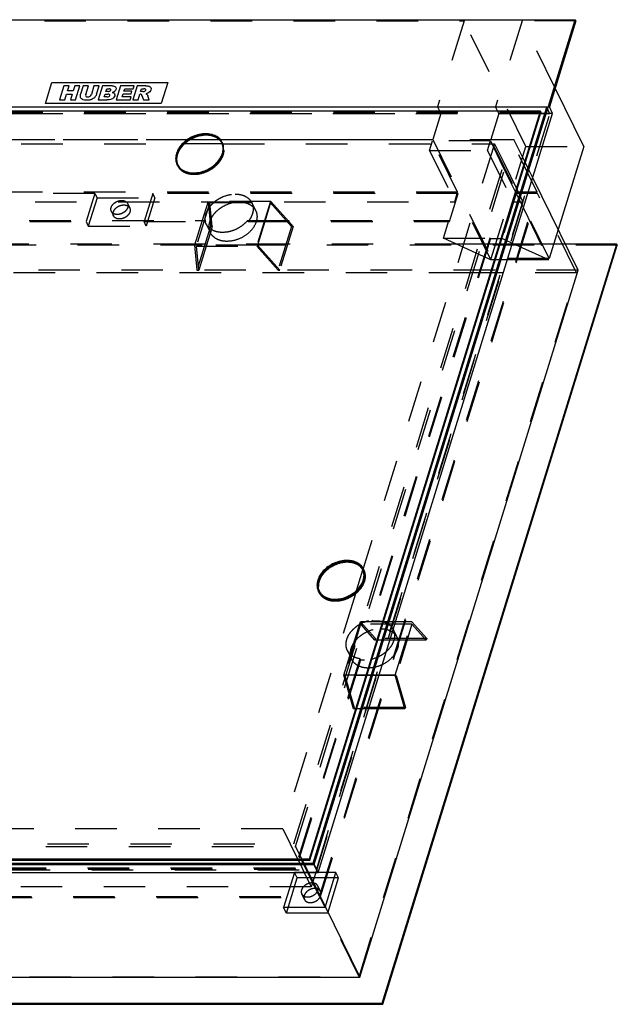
# Model space of a CAD drawing. Header units: millimetres. Extents: x 0 to 8400, y 0 to 5940.
# Tile 5 of 6: x 6844 to 7509, y 2865 to 3960. Entities that reach past the tile are written whole.
import ezdxf

# ---------------------------------------------------------------- set-up
doc = ezdxf.new("R2010")
doc.units = ezdxf.units.MM
doc.header["$LTSCALE"] = 462
doc.linetypes.add('HIDDEN', pattern=[0.2, 0.1, -0.1])
doc.layers.get('0').update_dxf_attribs({"linetype": 'CONTINUOUS'})
for name, color, linetype in [('_ACHSEN', 7, 'CONTINUOUS'), ('_KURVEN', 7, 'CONTINUOUS'), ('DEFAULT_2', 8, 'HIDDEN')]:
    doc.layers.add(name, color=color, linetype=linetype)

msp = doc.modelspace()

# ---------------------------------------------------------------- linework, layer by layer
at = {"color": 7, "linetype": 'Continuous'}
for p, q in [((6468.95, 3960.08), (7461.85, 3960.08)), ((7171.37, 3020.09), (7461.85, 3960.08)), ((7462.46, 3958.84), (7432.93, 3863.28)), ((7462.46, 3958.84), (7461.85, 3960.08)), ((7471.23, 3818.98), (7439.33, 3883.98)), ((7429.99, 3862.95), (6440.77, 3862.95)), ((7423.01, 3858.25), (6444.85, 3858.25)), ((7165.94, 3026.36), (7423.01, 3858.25)), ((7166.55, 3025.12), (7423.62, 3857.01)), ((7170.01, 3021.66), (7429.99, 3862.95)), ((7259.18, 3281.73), (7436.59, 3855.82)), ((7423.01, 3858.25), (7423.62, 3857.01)), ((7436.59, 3855.82), (7432.93, 3863.28)), ((7427.69, 3855.49), (7423.15, 3855.49)), ((7066.44, 3826.51), (7066.34, 3826.51)), ((7069.03, 3822.15), (7068.44, 3823.37)), ((7069.05, 3822.12), (7069.03, 3822.15)), ((7069.05, 3822.15), (7069.03, 3822.15)), ((7069.49, 3822.15), (7069.05, 3822.15)), ((7471.23, 3818.98), (7442.7, 3726.68)), ((7019.67, 3797.89), (7019.06, 3799.14)), ((7464.93, 3681.38), (7414.46, 3784.22)), ((7247.02, 2865.93), (7507.97, 3710.36)), ((7247.63, 2864.69), (7508.58, 3709.12)), ((7507.97, 3710.36), (7450.71, 3710.36)), ((7507.97, 3710.36), (7508.58, 3709.12)), ((7221.9, 2894.92), (7464.93, 3681.38)), ((7225.86, 3347.21), (7225.25, 3348.45)), ((7225.39, 3348.16), (7225.76, 3349.36)), ((7225.81, 3347.13), (7225.79, 3347.18)), ((7177.38, 3323.42), (7176.77, 3324.66)), ((7175.64, 3011.39), (7259.18, 3281.73)), ((6187.77, 3026.36), (7165.94, 3026.36)), ((6188.38, 3025.12), (7166.55, 3025.12)), ((7165.94, 3026.36), (7166.55, 3025.12)), ((6178.47, 3020.09), (7171.37, 3020.09)), ((6180.79, 3021.66), (7170.01, 3021.66)), ((7171.37, 3020.09), (7175.64, 3011.39)), ((6182.74, 3011.39), (7175.64, 3011.39)), ((7164.74, 3011.39), (7221.9, 2894.92)), ((6297.15, 2894.92), (7221.9, 2894.92)), ((6254.12, 2865.93), (7247.02, 2865.93)), ((6254.73, 2864.69), (7247.63, 2864.69)), ((7247.02, 2865.93), (7247.63, 2864.69))]:
    msp.add_line(p, q, dxfattribs=at)
msp.add_arc((7212.59, 3342.24), 14.1, 20.51383, 26.1336, dxfattribs=at)
for points, knots in [([(7050.41, 3832.79), (7045.62, 3832.79), (7038.29, 3831.06), (7029.85, 3826.3), (7024.39, 3821.6), (7020.29, 3816.16), (7017.84, 3810.31), (7017.27, 3804.44), (7018.27, 3800.76), (7019.06, 3799.14)], [0, 0, 0, 0, 0.2699398, 0.4094269, 0.5451067, 0.6729258, 0.7905546, 0.8983622, 1, 1, 1, 1]), ([(7037.09, 3789.71), (7041.88, 3789.71), (7049.21, 3791.44), (7057.65, 3796.21), (7063.11, 3800.9), (7067.21, 3806.34), (7069.66, 3812.19), (7070.22, 3818.07), (7069.23, 3821.75), (7068.44, 3823.37)], [0, 0, 0, 0, 0.2699398, 0.4094269, 0.5451067, 0.6729258, 0.7905546, 0.8983622, 1, 1, 1, 1]), ([(7068.44, 3823.37), (7067.72, 3824.82), (7065.73, 3827.56), (7061.47, 3830.58), (7056.21, 3832.42), (7052.39, 3832.79), (7050.41, 3832.79)], [0, 0, 0, 0, 0.2268552, 0.4650458, 0.7220539, 1, 1, 1, 1]), ([(7070.4, 3817.7), (7070.34, 3818.08), (7070.07, 3819.61), (7069.56, 3821.09), (7069.05, 3822.12)], [0, 0, 0, 0, 0.2530277, 1, 1, 1, 1]), ([(7019.06, 3799.14), (7019.77, 3797.69), (7021.76, 3794.95), (7026.02, 3791.93), (7031.28, 3790.09), (7035.11, 3789.71), (7037.09, 3789.71)], [0, 0, 0, 0, 0.2268552, 0.4650458, 0.7220539, 1, 1, 1, 1]), ([(7019.67, 3797.89), (7019.84, 3797.55), (7020.56, 3796.21), (7021.5, 3794.99), (7022.3, 3794.17)], [0, 0, 0, 0, 0.2485395, 1, 1, 1, 1]), ([(7207.54, 3357.71), (7202.84, 3357.71), (7195.65, 3356), (7187.36, 3351.33), (7182, 3346.72), (7177.97, 3341.38), (7175.57, 3335.63), (7175.01, 3329.87), (7175.99, 3326.25), (7176.77, 3324.66)], [0, 0, 0, 0, 0.2699398, 0.4094269, 0.5451067, 0.6729258, 0.7905546, 0.8983622, 1, 1, 1, 1]), ([(7225.25, 3348.45), (7224.55, 3349.88), (7222.59, 3352.57), (7218.41, 3355.53), (7213.25, 3357.33), (7209.49, 3357.71), (7207.54, 3357.71)], [0, 0, 0, 0, 0.2268552, 0.4650458, 0.7220539, 1, 1, 1, 1]), ([(7194.47, 3315.41), (7199.01, 3315.41), (7205.95, 3316.99), (7214.04, 3321.39), (7219.35, 3325.73), (7223.46, 3330.81), (7226.08, 3336.31), (7227.02, 3341.9), (7226.41, 3345.51), (7225.81, 3347.13)], [0, 0, 0, 0, 0.2678513, 0.4064767, 0.5419001, 0.6702311, 0.7890012, 0.8980195, 1, 1, 1, 1]), ([(7226.93, 3337), (7227.3, 3338.74), (7227.56, 3342.27), (7226.6, 3345.69), (7225.86, 3347.21)], [0, 0, 0, 0, 0.5135911, 1, 1, 1, 1]), ([(7176.77, 3324.66), (7177.47, 3323.24), (7179.42, 3320.55), (7183.6, 3317.58), (7188.77, 3315.78), (7192.53, 3315.41), (7194.47, 3315.41)], [0, 0, 0, 0, 0.2268552, 0.4650458, 0.7220539, 1, 1, 1, 1]), ([(7177.38, 3323.42), (7178.12, 3321.9), (7180.24, 3319.05), (7183.19, 3317.1), (7184.8, 3316.33)], [0, 0, 0, 0, 0.4864182, 1, 1, 1, 1])]:
    msp.add_open_spline(points, degree=3, knots=knots, dxfattribs=at)
at = {"layer": '_ACHSEN', "color": 8, "linetype": 'HIDDEN'}
for p, q in [((7069.49, 3822.34), (7068.88, 3823.59)), ((6475.67, 3822.15), (7026.63, 3822.15)), ((7069.59, 3822.15), (7069.49, 3822.34)), ((7069.59, 3822.15), (7371.86, 3822.15)), ((7371.86, 3822.15), (7225.76, 3349.36)), ((7019.22, 3797.67), (7018.61, 3798.92)), ((6945.55, 3746.76), (6947.99, 3741.79)), ((6963.51, 3755.57), (6965.95, 3750.6)), ((7101.83, 3756.45), (7106.1, 3747.75)), ((6576.97, 3736.75), (7049.7, 3736.75)), ((7049.7, 3736.75), (7050.31, 3735.5)), ((7097.14, 3736.75), (7321.19, 3736.75)), ((7097.14, 3736.75), (7097.75, 3735.5)), ((7097.75, 3735.5), (7321.8, 3735.5)), ((7050.95, 3733.03), (7055.83, 3723.08)), ((7366.63, 3716.9), (7235.4, 3292.25)), ((7367.51, 3716.51), (7236.01, 3291)), ((7226.75, 3347.65), (7226.14, 3348.89)), ((7217.08, 3321.26), (7136.33, 3059.97)), ((7176.48, 3322.98), (7175.87, 3324.22)), ((7235.4, 3292.25), (7236.01, 3291)), ((7259.09, 3281.76), (7259.15, 3281.63)), ((7259.15, 3281.63), (7263.36, 3273.06)), ((7208.2, 3258.33), (7212.4, 3249.79)), ((7222.07, 3249.09), (7150.06, 3016.08)), ((7222.68, 3247.84), (7150.67, 3014.84)), ((7212.4, 3249.79), (7213.08, 3248.39)), ((7222.07, 3249.09), (7222.68, 3247.84)), ((7136.33, 3059.97), (6580.41, 3059.97)), ((7150.06, 3016.08), (6627.41, 3016.08)), ((7150.67, 3014.84), (6628.02, 3014.84)), ((7168.06, 2995.33), (6612.14, 2995.33)), ((7178.38, 2990.09), (7175.33, 2996.31)), ((7160.42, 2981.28), (7157.37, 2987.5))]:
    msp.add_line(p, q, dxfattribs=at)
at = {"layer": '_ACHSEN', "color": 7, "linetype": 'Continuous'}
for centre, radius, start, end in [((7056.36, 3815.9), 14.63, 28.90762, 31.55601), ((7032.36, 3804.12), 14.64, 200.71778, 203.22386), ((7213.55, 3341.16), 14.72, 31.55244, 33.90101), ((7213.05, 3342.47), 14.58, 26.13883, 28.48945), ((7213.62, 3341.2), 14.63, 28.60157, 31.55219), ((7189.62, 3329.42), 14.64, 200.7221, 203.10027)]:
    msp.add_arc(centre, radius, start, end, dxfattribs=at)
at = {"layer": '_ACHSEN', "color": 8, "linetype": 'HIDDEN'}
for centre, radius, start, end in [((7056.4, 3815.92), 14.59, 26.13924, 28.9065), ((7032.32, 3804.1), 14.59, 203.22485, 206.13787), ((7213.66, 3341.22), 14.58, 26.13892, 28.60016), ((7189.58, 3329.4), 14.59, 203.10114, 206.1377), ((7231.44, 3269.64), 30.85, 270.00611, 272.12525)]:
    msp.add_arc(centre, radius, start, end, dxfattribs=at)
at = {"layer": '_ACHSEN', "color": 7, "linetype": 'Continuous'}
for points, knots in [([(7050.53, 3833.19), (7045.65, 3833.19), (7038.19, 3831.42), (7029.59, 3826.57), (7024.03, 3821.79), (7019.86, 3816.25), (7017.37, 3810.29), (7016.79, 3804.31), (7017.8, 3800.56), (7018.61, 3798.92)], [0, 0, 0, 0, 0.2699398, 0.4094269, 0.5451067, 0.6729258, 0.7905546, 0.8983622, 1, 1, 1, 1]), ([(7036.97, 3789.32), (7041.84, 3789.32), (7049.31, 3791.08), (7057.9, 3795.94), (7063.46, 3800.71), (7067.64, 3806.25), (7070.13, 3812.21), (7070.7, 3818.19), (7069.69, 3821.94), (7068.88, 3823.59)], [0, 0, 0, 0, 0.2699398, 0.4094269, 0.5451067, 0.6729258, 0.7905546, 0.8983622, 1, 1, 1, 1]), ([(7068.88, 3823.59), (7068.16, 3825.07), (7066.13, 3827.86), (7061.79, 3830.93), (7056.44, 3832.8), (7052.54, 3833.19), (7050.53, 3833.19)], [0, 0, 0, 0, 0.2268552, 0.4650458, 0.7220539, 1, 1, 1, 1]), ([(7068.83, 3823.55), (7068.63, 3823.88), (7067.76, 3825.18), (7066.68, 3826.34), (7065.79, 3827.11)], [0, 0, 0, 0, 0.2473023, 1, 1, 1, 1]), ([(7017.72, 3803.47), (7017.74, 3803.07), (7017.89, 3801.54), (7018.27, 3800.02), (7018.67, 3798.94)], [0, 0, 0, 0, 0.2540209, 1, 1, 1, 1]), ([(7018.61, 3798.92), (7019.34, 3797.44), (7021.36, 3794.65), (7025.7, 3791.58), (7031.06, 3789.71), (7034.95, 3789.32), (7036.97, 3789.32)], [0, 0, 0, 0, 0.2268552, 0.4650458, 0.7220539, 1, 1, 1, 1]), ([(7207.78, 3358.49), (7202.91, 3358.49), (7195.45, 3356.73), (7186.85, 3351.87), (7181.29, 3347.1), (7177.12, 3341.55), (7174.63, 3335.6), (7174.05, 3329.62), (7175.06, 3325.87), (7175.87, 3324.22)], [0, 0, 0, 0, 0.2699398, 0.4094269, 0.5451067, 0.6729258, 0.7905546, 0.8983622, 1, 1, 1, 1]), ([(7225.87, 3349.42), (7225.1, 3350.83), (7223.04, 3353.47), (7218.75, 3356.36), (7213.53, 3358.13), (7209.74, 3358.49), (7207.78, 3358.49)], [0, 0, 0, 0, 0.2268385, 0.4654985, 0.7226334, 1, 1, 1, 1]), ([(7225.76, 3349.36), (7224.84, 3350.74), (7222.42, 3353.27), (7219.37, 3354.94), (7217.73, 3355.59)], [0, 0, 0, 0, 0.4844064, 1, 1, 1, 1]), ([(7194.23, 3314.62), (7199.1, 3314.62), (7206.56, 3316.39), (7215.16, 3321.24), (7220.72, 3326.02), (7224.9, 3331.56), (7227.39, 3337.52), (7227.96, 3343.49), (7226.95, 3347.24), (7226.14, 3348.89)], [0, 0, 0, 0, 0.2699398, 0.4094269, 0.5451067, 0.6729258, 0.7905546, 0.8983622, 1, 1, 1, 1]), ([(7175.7, 3334.89), (7175.19, 3333.11), (7174.65, 3329.49), (7175.32, 3325.87), (7175.93, 3324.24)], [0, 0, 0, 0, 0.5158388, 1, 1, 1, 1]), ([(7175.87, 3324.22), (7176.59, 3322.74), (7178.62, 3319.95), (7182.96, 3316.88), (7188.31, 3315.01), (7192.21, 3314.62), (7194.23, 3314.62)], [0, 0, 0, 0, 0.2268552, 0.4650458, 0.7220539, 1, 1, 1, 1])]:
    msp.add_open_spline(points, degree=3, knots=knots, dxfattribs=at)
at = {"layer": '_ACHSEN', "color": 8, "linetype": 'HIDDEN'}
for points, knots in [([(7051.14, 3831.94), (7046.72, 3831.94), (7037.75, 3830.02), (7029.97, 3825.21), (7026.63, 3822.15)], [0, 0, 0, 0, 0.4938825, 1, 1, 1, 1]), ([(7065.79, 3827.11), (7063.93, 3828.72), (7059.17, 3831.24), (7053.89, 3831.94), (7051.14, 3831.94)], [0, 0, 0, 0, 0.4725064, 1, 1, 1, 1]), ([(7026.63, 3822.15), (7025.19, 3820.83), (7022.6, 3818.02), (7019.67, 3813.31), (7017.93, 3808.41), (7017.63, 3805.06), (7017.72, 3803.47)], [0, 0, 0, 0, 0.2748934, 0.5340144, 0.7752786, 1, 1, 1, 1]), ([(7037.58, 3788.08), (7042.43, 3788.08), (7049.85, 3789.82), (7058.42, 3794.63), (7063.97, 3799.37), (7068.16, 3804.87), (7070.69, 3810.79), (7071.33, 3816.75), (7070.37, 3820.5), (7069.59, 3822.15)], [0, 0, 0, 0, 0.2696442, 0.4090118, 0.5446614, 0.6725617, 0.790359, 0.8983349, 1, 1, 1, 1]), ([(7019.22, 3797.67), (7019.95, 3796.2), (7021.97, 3793.41), (7026.31, 3790.33), (7031.67, 3788.46), (7035.56, 3788.08), (7037.58, 3788.08)], [0, 0, 0, 0, 0.2268552, 0.4650458, 0.7220539, 1, 1, 1, 1]), ([(6945.32, 3751.17), (6945.88, 3752.97), (6947.78, 3755.47), (6951.12, 3757.66), (6954.06, 3758.76), (6957.04, 3759.13), (6959.82, 3758.73), (6962.11, 3757.55), (6963.17, 3756.27), (6963.51, 3755.57)], [0, 0, 0, 0, 0.2513394, 0.3906678, 0.5304068, 0.6640671, 0.7868543, 0.897545, 1, 1, 1, 1]), ([(7050.31, 3735.5), (7049.99, 3737.2), (7049.91, 3740.87), (7051.45, 3746.33), (7054.5, 3751.61), (7058.84, 3756.43), (7064.23, 3760.5), (7072.26, 3764.59), (7079.04, 3766.05), (7083.47, 3766.05)], [0, 0, 0, 0, 0.1032438, 0.2144067, 0.3348911, 0.4638159, 0.5986118, 0.7356949, 1, 1, 1, 1]), ([(7055.83, 3723.08), (7055.02, 3724.73), (7054.01, 3728.48), (7054.58, 3734.46), (7057.07, 3740.41), (7061.25, 3745.96), (7066.81, 3750.73), (7075.41, 3755.58), (7082.87, 3757.35), (7087.74, 3757.35)], [0, 0, 0, 0, 0.1016378, 0.2094454, 0.3270742, 0.4548933, 0.5905731, 0.7300602, 1, 1, 1, 1]), ([(7083.47, 3766.05), (7085.49, 3766.05), (7089.39, 3765.67), (7094.74, 3763.8), (7099.08, 3760.72), (7101.1, 3757.93), (7101.83, 3756.45)], [0, 0, 0, 0, 0.2779461, 0.5349542, 0.7731448, 1, 1, 1, 1]), ([(7087.74, 3757.35), (7089.76, 3757.35), (7093.66, 3756.96), (7099.01, 3755.09), (7103.35, 3752.02), (7105.37, 3749.23), (7106.1, 3747.75)], [0, 0, 0, 0, 0.2779461, 0.5349542, 0.7731448, 1, 1, 1, 1]), ([(6945.55, 3746.76), (6945.23, 3747.41), (6944.86, 3748.91), (6945.09, 3750.43), (6945.32, 3751.17)], [0, 0, 0, 0, 0.4826063, 1, 1, 1, 1]), ([(6963.74, 3751.17), (6963.18, 3749.36), (6961.28, 3746.87), (6957.93, 3744.67), (6955, 3743.57), (6952.01, 3743.21), (6949.24, 3743.61), (6946.94, 3744.78), (6945.89, 3746.07), (6945.55, 3746.76)], [0, 0, 0, 0, 0.2513394, 0.3906678, 0.5304068, 0.6640671, 0.7868543, 0.897545, 1, 1, 1, 1]), ([(6947.76, 3746.2), (6948.32, 3748), (6950.22, 3750.5), (6953.56, 3752.69), (6956.5, 3753.79), (6959.48, 3754.16), (6962.26, 3753.76), (6964.56, 3752.58), (6965.61, 3751.29), (6965.95, 3750.6)], [0, 0, 0, 0, 0.2513394, 0.3906678, 0.5304068, 0.6640671, 0.7868543, 0.897545, 1, 1, 1, 1]), ([(6963.51, 3755.57), (6963.82, 3754.93), (6964.2, 3753.42), (6963.97, 3751.91), (6963.74, 3751.17)], [0, 0, 0, 0, 0.4826063, 1, 1, 1, 1]), ([(6965.95, 3750.6), (6966.26, 3749.95), (6966.64, 3748.45), (6966.41, 3746.94), (6966.18, 3746.2)], [0, 0, 0, 0, 0.4826063, 1, 1, 1, 1]), ([(7101.83, 3756.45), (7102.58, 3754.93), (7103.55, 3751.52), (7103.25, 3746.04), (7101.29, 3740.51), (7099.06, 3737.12), (7097.75, 3735.5)], [0, 0, 0, 0, 0.225985, 0.4638507, 0.7212413, 1, 1, 1, 1]), ([(7106.1, 3747.75), (7106.54, 3746.85), (7107.24, 3744.94), (7107.87, 3740.79), (7107.41, 3737.56), (7106.78, 3735.5)], [0, 0, 0, 0, 0.2396828, 0.4840649, 1, 1, 1, 1]), ([(6947.99, 3741.79), (6947.67, 3742.44), (6947.3, 3743.94), (6947.53, 3745.46), (6947.76, 3746.2)], [0, 0, 0, 0, 0.4826063, 1, 1, 1, 1]), ([(6966.18, 3746.2), (6965.62, 3744.39), (6963.72, 3741.89), (6960.37, 3739.7), (6957.44, 3738.6), (6954.45, 3738.23), (6951.68, 3738.64), (6949.38, 3739.81), (6948.33, 3741.1), (6947.99, 3741.79)], [0, 0, 0, 0, 0.2513394, 0.3906678, 0.5304068, 0.6640671, 0.7868543, 0.897545, 1, 1, 1, 1]), ([(7050.95, 3733.03), (7050.52, 3733.91), (7050.06, 3735.14), (7049.77, 3736.42), (7049.7, 3736.75)], [0, 0, 0, 0, 0.7478793, 1, 1, 1, 1]), ([(7097.14, 3736.75), (7095.5, 3734.73), (7091.63, 3731.02), (7084.76, 3726.81), (7077.19, 3724.1), (7071.89, 3723.43), (7069.3, 3723.43)], [0, 0, 0, 0, 0.2456886, 0.500923, 0.7556687, 1, 1, 1, 1]), ([(7106.78, 3735.5), (7105.85, 3732.45), (7102.45, 3726.45), (7094.63, 3719.45), (7084.89, 3714.72), (7077.7, 3713.48), (7074.19, 3713.48)], [0, 0, 0, 0, 0.2297206, 0.4836446, 0.7467032, 1, 1, 1, 1]), ([(7069.3, 3723.43), (7067.29, 3723.43), (7063.39, 3723.81), (7058.04, 3725.69), (7053.7, 3728.76), (7051.67, 3731.55), (7050.95, 3733.03)], [0, 0, 0, 0, 0.2779461, 0.5349542, 0.7731448, 1, 1, 1, 1]), ([(7074.19, 3713.48), (7072.17, 3713.48), (7068.27, 3713.87), (7062.92, 3715.74), (7058.58, 3718.81), (7056.55, 3721.6), (7055.83, 3723.08)], [0, 0, 0, 0, 0.2779461, 0.5349542, 0.7731448, 1, 1, 1, 1]), ([(7208.39, 3357.25), (7204.84, 3357.25), (7197.58, 3355.99), (7187.78, 3351.17), (7179.94, 3344.06), (7176.58, 3337.97), (7175.7, 3334.89)], [0, 0, 0, 0, 0.2537223, 0.5171319, 0.7709487, 1, 1, 1, 1]), ([(7217.73, 3355.59), (7217.02, 3355.86), (7214.01, 3356.87), (7210.81, 3357.25), (7208.39, 3357.25)], [0, 0, 0, 0, 0.2389072, 1, 1, 1, 1]), ([(7217.08, 3321.26), (7219.35, 3323.02), (7223.33, 3326.92), (7227.34, 3333.83), (7228.55, 3340), (7227.98, 3344.57), (7227.23, 3346.67), (7226.75, 3347.65)], [0, 0, 0, 0, 0.2845277, 0.545988, 0.7813216, 0.8919102, 1, 1, 1, 1]), ([(7176.48, 3322.98), (7177.21, 3321.5), (7179.23, 3318.71), (7183.57, 3315.64), (7188.92, 3313.77), (7192.82, 3313.38), (7194.84, 3313.38)], [0, 0, 0, 0, 0.2268552, 0.4650458, 0.7220539, 1, 1, 1, 1]), ([(7194.84, 3313.38), (7198.76, 3313.38), (7206.75, 3314.9), (7213.88, 3318.78), (7217.08, 3321.26)], [0, 0, 0, 0, 0.4917517, 1, 1, 1, 1]), ([(7208.2, 3258.33), (7207.46, 3259.84), (7206.49, 3263.23), (7206.77, 3268.67), (7208.69, 3274.16), (7212.09, 3279.39), (7216.75, 3284.08), (7224.24, 3289.23), (7230.89, 3291.58), (7235.4, 3292.25)], [0, 0, 0, 0, 0.1019553, 0.209205, 0.3251776, 0.4507357, 0.5844803, 0.7234195, 1, 1, 1, 1]), ([(7236.01, 3291), (7236.41, 3291.06), (7237.97, 3291.26), (7239.55, 3291.36), (7240.73, 3291.36)], [0, 0, 0, 0, 0.2538593, 1, 1, 1, 1]), ([(7240.73, 3291.36), (7242.75, 3291.36), (7246.64, 3290.97), (7252, 3289.1), (7256.33, 3286.03), (7258.36, 3283.24), (7259.09, 3281.76)], [0, 0, 0, 0, 0.2779461, 0.5349542, 0.7731448, 1, 1, 1, 1]), ([(7213.08, 3248.39), (7212.28, 3250.03), (7211.26, 3253.78), (7211.84, 3259.76), (7214.33, 3265.72), (7218.51, 3271.26), (7224.07, 3276.04), (7232.66, 3280.89), (7240.13, 3282.65), (7245, 3282.65)], [0, 0, 0, 0, 0.1016378, 0.2094454, 0.3270742, 0.4548933, 0.5905731, 0.7300602, 1, 1, 1, 1]), ([(7259.09, 3281.76), (7259.9, 3280.11), (7260.91, 3276.36), (7260.33, 3270.38), (7257.84, 3264.42), (7253.66, 3258.88), (7248.1, 3254.11), (7239.51, 3249.25), (7232.05, 3247.49), (7227.17, 3247.49)], [0, 0, 0, 0, 0.1016378, 0.2094454, 0.3270742, 0.4548933, 0.5905731, 0.7300602, 1, 1, 1, 1]), ([(7245, 3282.65), (7247.02, 3282.65), (7250.91, 3282.27), (7256.27, 3280.4), (7260.61, 3277.32), (7262.63, 3274.53), (7263.36, 3273.06)], [0, 0, 0, 0, 0.2779461, 0.5349542, 0.7731448, 1, 1, 1, 1]), ([(7263.36, 3273.06), (7263.94, 3271.86), (7264.8, 3269.26), (7265.01, 3265.08), (7264.19, 3260.75), (7261.69, 3254.85), (7256.2, 3248.1), (7250.33, 3244.15), (7247.08, 3242.57)], [0, 0, 0, 0, 0.1047141, 0.2129445, 0.3273873, 0.4494694, 0.7150021, 1, 1, 1, 1]), ([(7222.07, 3249.09), (7220.52, 3249.34), (7217.56, 3250.09), (7213.57, 3252.09), (7210.35, 3254.84), (7208.79, 3257.13), (7208.2, 3258.33)], [0, 0, 0, 0, 0.2719003, 0.5266093, 0.7672855, 1, 1, 1, 1]), ([(7231.44, 3238.79), (7229.43, 3238.79), (7225.53, 3239.17), (7220.18, 3241.04), (7215.84, 3244.12), (7213.81, 3246.91), (7213.08, 3248.39)], [0, 0, 0, 0, 0.2779461, 0.5349542, 0.7731448, 1, 1, 1, 1]), ([(7227.17, 3247.49), (7226.79, 3247.49), (7225.29, 3247.52), (7223.78, 3247.66), (7222.68, 3247.84)], [0, 0, 0, 0, 0.2549456, 1, 1, 1, 1]), ([(7247.08, 3242.57), (7246.3, 3242.18), (7243.15, 3240.77), (7239.81, 3239.78), (7237.28, 3239.32)], [0, 0, 0, 0, 0.2529311, 1, 1, 1, 1]), ([(7237.28, 3239.32), (7236.88, 3239.25), (7235.33, 3239), (7233.76, 3238.85), (7232.58, 3238.81)], [0, 0, 0, 0, 0.2535224, 1, 1, 1, 1]), ([(7168.77, 2999.74), (7167.03, 2999.74), (7163.51, 2998.91), (7159.85, 2996.38), (7157.82, 2993.69), (7156.93, 2991.56), (7156.72, 2989.42), (7157.08, 2988.09), (7157.37, 2987.5)], [0, 0, 0, 0, 0.2703132, 0.5444774, 0.6724733, 0.7902648, 0.8982216, 1, 1, 1, 1]), ([(7171.82, 2993.52), (7170.49, 2993.52), (7168.45, 2993.15), (7165.95, 2992.08), (7163.64, 2990.67), (7161.32, 2988.41), (7160.22, 2986.08), (7160, 2984.93)], [0, 0, 0, 0, 0.2557514, 0.3888126, 0.5215025, 0.7745076, 1, 1, 1, 1]), ([(7163.93, 2984.07), (7165.67, 2984.07), (7169.19, 2984.9), (7172.85, 2987.42), (7174.88, 2990.12), (7175.77, 2992.25), (7175.98, 2994.38), (7175.62, 2995.72), (7175.33, 2996.31)], [0, 0, 0, 0, 0.2703132, 0.5444774, 0.6724733, 0.7902648, 0.8982216, 1, 1, 1, 1]), ([(7175.33, 2996.31), (7175.07, 2996.84), (7174.34, 2997.83), (7172.79, 2998.93), (7170.88, 2999.6), (7169.49, 2999.74), (7168.77, 2999.74)], [0, 0, 0, 0, 0.2268552, 0.4650458, 0.7220539, 1, 1, 1, 1]), ([(7175.75, 2992.66), (7175.46, 2992.8), (7174.22, 2993.33), (7172.85, 2993.52), (7171.82, 2993.52)], [0, 0, 0, 0, 0.2366253, 1, 1, 1, 1]), ([(7178.38, 2990.09), (7178.11, 2990.64), (7177.36, 2991.66), (7176.32, 2992.38), (7175.75, 2992.66)], [0, 0, 0, 0, 0.4871763, 1, 1, 1, 1]), ([(7157.37, 2987.5), (7157.63, 2986.97), (7158.36, 2985.97), (7159.9, 2984.88), (7161.82, 2984.21), (7163.21, 2984.07), (7163.93, 2984.07)], [0, 0, 0, 0, 0.2268552, 0.4650458, 0.7220539, 1, 1, 1, 1]), ([(7160, 2984.93), (7159.88, 2984.31), (7159.81, 2983.04), (7160.16, 2981.82), (7160.42, 2981.28)], [0, 0, 0, 0, 0.51281, 1, 1, 1, 1]), ([(7160.42, 2981.28), (7160.68, 2980.75), (7161.41, 2979.76), (7162.96, 2978.66), (7164.87, 2977.99), (7166.26, 2977.85), (7166.98, 2977.85)], [0, 0, 0, 0, 0.2268552, 0.4650458, 0.7220539, 1, 1, 1, 1]), ([(7166.98, 2977.85), (7168.72, 2977.85), (7172.24, 2978.68), (7175.9, 2981.21), (7177.93, 2983.9), (7178.82, 2986.03), (7179.03, 2988.16), (7178.67, 2989.5), (7178.38, 2990.09)], [0, 0, 0, 0, 0.2703132, 0.5444774, 0.6724733, 0.7902648, 0.8982216, 1, 1, 1, 1])]:
    msp.add_open_spline(points, degree=3, knots=knots, dxfattribs=at)
at = {"layer": '_KURVEN', "color": 4, "linetype": 'Continuous'}
for p, q in [((6872.12, 3866.87), (6879.38, 3890.37)), ((6879.38, 3890.37), (7008.33, 3890.37)), ((7008.33, 3890.37), (7001.07, 3866.87)), ((6892.82, 3886.45), (6887.98, 3870.79)), ((6898.51, 3886.45), (6892.82, 3886.45)), ((6896.82, 3880.97), (6898.51, 3886.45)), ((6903.04, 3880.97), (6896.82, 3880.97)), ((6904.73, 3886.45), (6903.04, 3880.97)), ((6910.45, 3886.45), (6904.73, 3886.45)), ((6905.61, 3870.79), (6910.45, 3886.45)), ((6914.25, 3886.45), (6911.36, 3877.11)), ((6919.92, 3886.45), (6914.25, 3886.45)), ((6916.97, 3876.89), (6919.92, 3886.45)), ((6926.22, 3886.45), (6923.26, 3876.89)), ((6931.9, 3886.45), (6926.22, 3886.45)), ((6929.01, 3877.11), (6931.9, 3886.45)), ((6935.68, 3886.45), (6930.84, 3870.79)), ((6946.34, 3886.45), (6935.68, 3886.45)), ((6939.53, 3880.31), (6940.44, 3883.28)), ((6942, 3880.31), (6939.53, 3880.31)), ((6940.44, 3883.28), (6942.96, 3883.28)), ((6955.67, 3886.45), (6950.83, 3870.79)), ((6970.93, 3886.45), (6955.67, 3886.45)), ((6959.58, 3880.62), (6960.35, 3883.11)), ((6968.43, 3880.62), (6959.58, 3880.62)), ((6960.35, 3883.11), (6969.9, 3883.11)), ((6967.45, 3877.42), (6968.43, 3880.62)), ((6974.35, 3886.45), (6969.51, 3870.79)), ((6969.9, 3883.11), (6970.93, 3886.45)), ((6983.83, 3886.45), (6974.35, 3886.45)), ((6978.1, 3880.1), (6979.09, 3883.29)), ((6980.5, 3880.1), (6978.1, 3880.1)), ((6979.09, 3883.29), (6981.59, 3883.29)), ((7001.07, 3866.87), (6872.12, 3866.87)), ((6887.98, 3870.79), (6893.67, 3870.79)), ((6893.67, 3870.79), (6895.63, 3877.12)), ((6895.63, 3877.12), (6901.85, 3877.12)), ((6901.85, 3877.12), (6899.89, 3870.79)), ((6899.89, 3870.79), (6905.61, 3870.79)), ((6930.84, 3870.79), (6940.67, 3870.79)), ((6937.62, 3874.15), (6938.6, 3877.33)), ((6940.53, 3874.15), (6937.62, 3874.15)), ((6938.6, 3877.33), (6941.49, 3877.33)), ((6950.83, 3870.79), (6966.36, 3870.79)), ((6957.63, 3874.33), (6958.59, 3877.42)), ((6967.46, 3874.33), (6957.63, 3874.33)), ((6958.59, 3877.42), (6967.45, 3877.42)), ((6966.36, 3870.79), (6967.46, 3874.33)), ((6969.51, 3870.79), (6975.22, 3870.79)), ((6975.22, 3870.79), (6977.19, 3877.14)), ((6977.19, 3877.14), (6977.69, 3877.14)), ((6979.63, 3875.57), (6981.19, 3870.79)), ((6981.19, 3870.79), (6987.62, 3870.79)), ((6987.62, 3870.79), (6986.26, 3875.32))]:
    msp.add_line(p, q, dxfattribs=at)
for points in [[(6942, 3880.31), (6942.88, 3880.31), (6943.54, 3880.44), (6943.97, 3880.69)], [(6944.65, 3882.89), (6944.37, 3883.15), (6943.81, 3883.28), (6942.96, 3883.28)], [(6943.97, 3880.69), (6944.4, 3880.95), (6944.69, 3881.33), (6944.85, 3881.82)], [(6944.85, 3881.82), (6944.98, 3882.27), (6944.92, 3882.64), (6944.65, 3882.89)], [(6946.34, 3886.45), (6948.11, 3886.45), (6949.35, 3886.08), (6950.07, 3885.33)], [(6948.9, 3880.17), (6948.3, 3879.72), (6947.53, 3879.38), (6946.59, 3879.12)], [(6946.59, 3879.12), (6947.82, 3878.84), (6948.64, 3878.38), (6949.07, 3877.72)], [(6950.65, 3882.55), (6950.36, 3881.62), (6949.78, 3880.83), (6948.9, 3880.17)], [(6949.07, 3877.72), (6949.49, 3877.06), (6949.55, 3876.24), (6949.24, 3875.24)], [(6950.07, 3885.33), (6950.8, 3884.58), (6950.99, 3883.65), (6950.65, 3882.55)], [(6980.5, 3880.1), (6980.75, 3880.1), (6981.28, 3880.17), (6982.08, 3880.31)], [(6983.58, 3882.88), (6983.29, 3883.15), (6982.62, 3883.29), (6981.59, 3883.29)], [(6982.08, 3880.31), (6982.47, 3880.38), (6982.82, 3880.54), (6983.15, 3880.81)], [(6983.15, 3880.81), (6983.46, 3881.07), (6983.68, 3881.38), (6983.79, 3881.72)], [(6983.79, 3881.72), (6983.95, 3882.22), (6983.88, 3882.6), (6983.58, 3882.88)], [(6986, 3878.31), (6985.44, 3878.06), (6984.71, 3877.86), (6983.81, 3877.7)], [(6983.81, 3877.7), (6984.42, 3877.5), (6984.86, 3877.3), (6985.11, 3877.12)], [(6983.83, 3886.45), (6985.59, 3886.45), (6986.9, 3886.32), (6987.75, 3886.07)], [(6988.27, 3879.85), (6987.64, 3879.22), (6986.88, 3878.7), (6986, 3878.31)], [(6987.75, 3886.07), (6988.6, 3885.81), (6989.19, 3885.33), (6989.55, 3884.63)], [(6989.63, 3882.1), (6989.36, 3881.23), (6988.9, 3880.48), (6988.27, 3879.85)], [(6989.55, 3884.63), (6989.91, 3883.94), (6989.93, 3883.1), (6989.63, 3882.1)], [(6911.07, 3874.46), (6911.03, 3875.47), (6911.12, 3876.34), (6911.36, 3877.11)], [(6911.72, 3872.66), (6911.31, 3873.24), (6911.09, 3873.84), (6911.07, 3874.46)], [(6913.26, 3871.31), (6912.64, 3871.63), (6912.13, 3872.08), (6911.72, 3872.66)], [(6915.72, 3870.68), (6914.69, 3870.79), (6913.86, 3870.99), (6913.26, 3871.31)], [(6918.61, 3870.52), (6917.7, 3870.52), (6916.74, 3870.57), (6915.72, 3870.68)], [(6916.97, 3876.89), (6916.71, 3876.03), (6916.78, 3875.37), (6917.18, 3874.89)], [(6917.18, 3874.89), (6917.59, 3874.41), (6918.29, 3874.17), (6919.28, 3874.17)], [(6922.75, 3871.04), (6921.54, 3870.7), (6920.15, 3870.52), (6918.61, 3870.52)], [(6919.28, 3874.17), (6920.26, 3874.17), (6921.1, 3874.41), (6921.8, 3874.88)], [(6921.8, 3874.88), (6922.5, 3875.35), (6923, 3876.02), (6923.26, 3876.89)], [(6925.43, 3872.34), (6924.51, 3871.72), (6923.62, 3871.29), (6922.75, 3871.04)], [(6927.69, 3874.49), (6927.1, 3873.67), (6926.35, 3872.95), (6925.43, 3872.34)], [(6929.01, 3877.11), (6928.73, 3876.18), (6928.28, 3875.32), (6927.69, 3874.49)], [(6940.53, 3874.15), (6941.51, 3874.15), (6942.24, 3874.29), (6942.73, 3874.59)], [(6943.28, 3871), (6941.96, 3870.85), (6941.08, 3870.79), (6940.67, 3870.79)], [(6943.45, 3876.9), (6943.13, 3877.18), (6942.49, 3877.33), (6941.49, 3877.33)], [(6942.73, 3874.59), (6943.23, 3874.89), (6943.55, 3875.28), (6943.71, 3875.79)], [(6945.6, 3871.51), (6945.05, 3871.28), (6944.27, 3871.11), (6943.28, 3871)], [(6943.71, 3875.79), (6943.85, 3876.25), (6943.76, 3876.62), (6943.45, 3876.9)], [(6947.9, 3873.05), (6947.25, 3872.4), (6946.49, 3871.89), (6945.6, 3871.51)], [(6949.24, 3875.24), (6948.99, 3874.43), (6948.54, 3873.69), (6947.9, 3873.05)], [(6978.96, 3876.77), (6978.63, 3877.02), (6978.21, 3877.14), (6977.69, 3877.14)], [(6979.63, 3875.57), (6979.43, 3876.19), (6979.21, 3876.59), (6978.96, 3876.77)], [(6985.11, 3877.12), (6985.28, 3876.98), (6985.5, 3876.72), (6985.77, 3876.29)], [(6985.77, 3876.29), (6986.03, 3875.87), (6986.2, 3875.55), (6986.26, 3875.32)]]:
    msp.add_open_spline(points, degree=3, dxfattribs=at)
at = {"layer": 'DEFAULT_2', "color": 8, "linetype": 'HIDDEN'}
for p, q in [((6593.9, 3958.84), (7338.12, 3958.84)), ((7338.12, 3958.84), (7308.58, 3863.28)), ((7406.75, 3818.98), (7338.12, 3958.84)), ((7402.59, 3958.84), (7373.06, 3863.28)), ((7462.46, 3958.84), (7402.59, 3958.84)), ((7439.33, 3883.98), (7402.59, 3958.84)), ((7423.62, 3857.01), (6445.46, 3857.01)), ((6564.37, 3863.28), (7308.58, 3863.28)), ((6568.03, 3855.82), (7312.24, 3855.82)), ((7312.24, 3855.82), (7303.29, 3826.83)), ((7308.58, 3863.28), (7312.24, 3855.82)), ((7376.72, 3855.82), (7367.76, 3826.83)), ((7373.06, 3863.28), (7432.93, 3863.28)), ((7376.72, 3855.82), (7373.06, 3863.28)), ((7436.59, 3855.82), (7376.72, 3855.82)), ((7433.65, 3855.49), (7429.99, 3862.95)), ((7423.15, 3855.49), (6444.43, 3855.49)), ((7173.67, 3014.2), (7433.65, 3855.49)), ((7433.65, 3855.49), (7427.69, 3855.49)), ((7030.58, 3826.51), (6469.56, 3826.51)), ((6559.07, 3826.83), (7303.29, 3826.83)), ((7032.48, 3826.51), (7030.58, 3826.51)), ((7066.34, 3826.51), (7032.48, 3826.51)), ((7390.62, 3826.51), (7066.44, 3826.51)), ((7148.55, 3043.18), (7390.62, 3826.51)), ((7150.52, 3040.37), (7393.55, 3826.83)), ((7299.54, 3814.69), (7302.8, 3825.27)), ((7330.87, 3768.08), (7302.8, 3825.27)), ((7367.28, 3825.27), (7302.8, 3825.27)), ((7303.29, 3826.83), (7368.26, 3694.43)), ((7364.01, 3814.69), (7367.28, 3825.27)), ((7367.28, 3825.27), (7381.36, 3796.57)), ((7367.76, 3826.83), (7393.55, 3826.83)), ((7432.74, 3694.43), (7367.76, 3826.83)), ((7419.29, 3768.08), (7390.62, 3826.51)), ((7406.28, 3800.89), (7393.55, 3826.83)), ((7027.19, 3822.15), (7026.63, 3822.15)), ((7069.03, 3822.15), (7027.19, 3822.15)), ((7069.05, 3822.12), (7069.03, 3822.15)), ((7069.59, 3822.15), (7069.49, 3822.15)), ((7299.54, 3814.69), (7364.01, 3814.69)), ((7299.54, 3814.69), (7327.6, 3757.5)), ((7364.01, 3814.69), (7392.07, 3757.5)), ((7368.26, 3694.43), (7406.75, 3818.98)), ((7371.86, 3822.15), (7382.54, 3800.39)), ((7406.75, 3818.98), (7471.23, 3818.98)), ((7381.36, 3796.57), (7395.34, 3768.08)), ((7382.54, 3800.39), (7397.01, 3770.9)), ((7409.06, 3795.23), (7406.28, 3800.89)), ((7414.46, 3784.22), (7409.06, 3795.23)), ((7397.01, 3770.9), (7399.79, 3765.23)), ((6583.38, 3757.5), (7327.6, 3757.5)), ((7330.87, 3768.08), (6586.65, 3768.08)), ((6927.13, 3766.84), (6587.26, 3766.84)), ((6927.13, 3766.84), (6917.45, 3735.5)), ((6929.57, 3761.86), (6919.89, 3730.53)), ((6927.13, 3766.84), (6929.57, 3761.86)), ((6929.57, 3761.86), (6994.05, 3761.86)), ((6991.61, 3766.84), (6981.92, 3735.5)), ((6994.05, 3761.86), (6985.9, 3735.5)), ((7331.48, 3766.84), (6991.61, 3766.84)), ((6994.05, 3761.86), (6991.61, 3766.84)), ((7053.19, 3757.82), (7046.29, 3735.5)), ((7053.19, 3757.82), (7055.81, 3729.85)), ((7123.08, 3757.82), (7053.19, 3757.82)), ((7123.08, 3757.82), (7116.19, 3735.5)), ((7142.9, 3735.5), (7123.08, 3757.82)), ((7403.59, 3757.5), (7173.02, 3011.39)), ((7177.22, 2984.75), (7419.29, 3768.08)), ((7177.83, 2983.51), (7419.9, 3766.84)), ((7321.8, 3735.5), (7331.48, 3766.84)), ((7327.6, 3757.5), (7330.87, 3768.08)), ((7367.78, 3692.86), (7331.48, 3766.84)), ((7395.95, 3766.84), (7380.4, 3716.51)), ((7395.34, 3768.08), (7392.07, 3757.5)), ((7392.07, 3757.5), (7403.59, 3757.5)), ((7396.14, 3768.08), (7395.34, 3768.08)), ((7419.9, 3766.84), (7395.95, 3766.84)), ((7395.95, 3766.84), (7398.61, 3761.41)), ((7398.4, 3768.08), (7396.14, 3768.08)), ((7400.67, 3768.08), (7398.4, 3768.08)), ((7398.61, 3761.41), (7404.01, 3750.41)), ((7399.79, 3765.23), (7403.59, 3757.5)), ((7409.48, 3768.08), (7400.67, 3768.08)), ((7419.29, 3768.08), (7409.48, 3768.08)), ((7463.22, 3678.57), (7419.9, 3766.84)), ((7055.21, 3756.58), (7040.2, 3708.01)), ((7055.21, 3756.58), (7122.28, 3756.58)), ((7057.72, 3729.85), (7055.21, 3756.58)), ((7122.28, 3756.58), (7107.27, 3708.01)), ((7122.28, 3756.58), (7146.01, 3729.85)), ((7404.01, 3750.41), (7432.25, 3692.86)), ((6577.58, 3735.5), (6917.45, 3735.5)), ((6917.45, 3735.5), (6919.89, 3730.53)), ((6981.92, 3735.5), (7050.31, 3735.5)), ((6984.36, 3730.53), (6981.92, 3735.5)), ((6985.9, 3735.5), (6984.36, 3730.53)), ((7046.29, 3735.5), (7038.18, 3709.26)), ((7116.19, 3735.5), (7108.07, 3709.26)), ((7147.92, 3729.85), (7142.9, 3735.5)), ((7315.05, 3716.9), (7321.19, 3736.75)), ((7321.8, 3735.5), (7321.19, 3736.75)), ((6919.89, 3730.53), (6984.36, 3730.53)), ((7055.81, 3729.85), (7040.8, 3681.28)), ((7057.72, 3729.85), (7055.7, 3723.33)), ((7055.81, 3729.85), (7057.72, 3729.85)), ((7146.01, 3729.85), (7131, 3681.28)), ((7147.92, 3729.85), (7132.91, 3681.28)), ((7146.01, 3729.85), (7147.92, 3729.85)), ((7442.7, 3726.68), (7432.74, 3694.43)), ((7055.7, 3723.33), (7050.97, 3708.01)), ((7315.05, 3716.9), (7366.63, 3716.9)), ((7351.6, 3700.24), (7315.05, 3716.9)), ((7367.51, 3716.51), (7366.63, 3716.9)), ((7367.51, 3716.51), (7380.4, 3716.51)), ((7384.2, 3714.77), (7380.4, 3716.51)), ((7391.92, 3711.26), (7384.2, 3714.77)), ((7508.58, 3709.12), (6515.67, 3709.12)), ((7038.52, 3710.36), (6628.97, 3710.36)), ((7038.18, 3709.26), (7040.8, 3681.28)), ((7108.07, 3709.26), (7038.18, 3709.26)), ((7051.69, 3710.36), (7038.52, 3710.36)), ((7040.2, 3708.01), (7107.27, 3708.01)), ((7042.71, 3681.28), (7040.2, 3708.01)), ((7050.97, 3708.01), (7042.71, 3681.28)), ((7141.89, 3710.36), (7051.69, 3710.36)), ((7107.27, 3708.01), (7131, 3681.28)), ((7132.91, 3681.28), (7108.07, 3709.26)), ((7329.41, 3710.36), (7141.89, 3710.36)), ((7354.72, 3710.36), (7329.41, 3710.36)), ((7378.3, 3710.36), (7354.72, 3710.36)), ((7382.84, 3710.36), (7378.3, 3710.36)), ((7391.64, 3710.36), (7382.84, 3710.36)), ((7437.66, 3710.36), (7391.64, 3710.36)), ((7432.25, 3692.86), (7391.92, 3711.26)), ((7450.71, 3710.36), (7437.66, 3710.36)), ((7367.78, 3692.86), (7351.6, 3700.24)), ((7372.9, 3692.86), (7367.78, 3692.86)), ((7432.74, 3694.43), (7368.26, 3694.43)), ((7377.43, 3692.86), (7372.9, 3692.86)), ((7386.23, 3692.86), (7377.43, 3692.86)), ((7432.25, 3692.86), (7386.23, 3692.86)), ((7464.93, 3681.38), (6540.19, 3681.38)), ((7040.8, 3681.28), (7042.71, 3681.28)), ((7131, 3681.28), (7132.91, 3681.28)), ((7344.9, 3678.57), (6542.16, 3678.57)), ((7221.15, 2895.24), (7463.22, 3678.57)), ((7368.48, 3678.57), (7344.9, 3678.57)), ((7373.01, 3678.57), (7368.48, 3678.57)), ((7381.81, 3678.57), (7373.01, 3678.57)), ((7463.22, 3678.57), (7381.81, 3678.57)), ((7217.47, 3322.52), (7225.37, 3348.11)), ((7225.37, 3348.11), (7225.39, 3348.16)), ((7225.86, 3347.21), (7225.37, 3348.11)), ((7217.08, 3321.26), (7217.47, 3322.52)), ((7222.93, 3287.69), (7205.3, 3230.65)), ((7211.06, 3252.51), (7222.69, 3290.13)), ((7222.69, 3290.13), (7239.34, 3271.6)), ((7224.86, 3290.13), (7222.69, 3290.13)), ((7280.03, 3287.69), (7222.93, 3287.69)), ((7223.81, 3286.71), (7222.93, 3287.69)), ((7238.83, 3269.98), (7223.81, 3286.71)), ((7248.44, 3290.13), (7224.86, 3290.13)), ((7252.98, 3290.13), (7248.44, 3290.13)), ((7261.78, 3290.13), (7252.98, 3290.13)), ((7261.43, 3230.69), (7279.8, 3290.13)), ((7279.8, 3290.13), (7261.78, 3290.13)), ((7280.03, 3287.69), (7262.41, 3230.65)), ((7279.8, 3290.13), (7296.44, 3271.6)), ((7295.94, 3269.98), (7280.03, 3287.69)), ((7239.34, 3271.6), (7238.83, 3269.98)), ((7242.22, 3269.98), (7238.83, 3269.98)), ((7296.44, 3271.6), (7239.34, 3271.6)), ((7246.75, 3269.98), (7242.22, 3269.98)), ((7255.55, 3269.98), (7246.75, 3269.98)), ((7264.45, 3269.98), (7255.55, 3269.98)), ((7295.94, 3269.98), (7264.45, 3269.98)), ((7296.44, 3271.6), (7295.94, 3269.98)), ((7204.32, 3230.69), (7211.06, 3252.51)), ((7205.37, 3227.05), (7204.32, 3230.69)), ((7206.49, 3230.69), (7204.32, 3230.69)), ((7262.41, 3230.65), (7205.3, 3230.65)), ((7205.3, 3230.65), (7215.63, 3194.89)), ((7215.13, 3193.27), (7205.37, 3227.05)), ((7230.07, 3230.69), (7206.49, 3230.69)), ((7234.61, 3230.69), (7230.07, 3230.69)), ((7243.41, 3230.69), (7234.61, 3230.69)), ((7261.43, 3230.69), (7243.41, 3230.69)), ((7272.23, 3193.27), (7261.43, 3230.69)), ((7262.41, 3230.65), (7272.74, 3194.89)), ((7215.63, 3194.89), (7215.13, 3193.27)), ((7218.51, 3193.27), (7215.13, 3193.27)), ((7272.74, 3194.89), (7215.63, 3194.89)), ((7223.04, 3193.27), (7218.51, 3193.27)), ((7231.85, 3193.27), (7223.04, 3193.27)), ((7272.23, 3193.27), (7231.85, 3193.27)), ((7272.74, 3194.89), (7272.23, 3193.27)), ((7136.33, 3059.97), (7144.57, 3043.18)), ((6225.77, 3040.37), (7150.52, 3040.37)), ((6227.49, 3043.18), (7148.55, 3043.18)), ((7144.57, 3043.18), (7153.44, 3025.12)), ((7177.22, 2984.75), (7148.55, 3043.18)), ((7150.52, 3040.37), (7158, 3025.12)), ((7153.44, 3025.12), (7155.14, 3021.66)), ((7158, 3025.12), (7159.7, 3021.66)), ((6184.45, 3014.2), (7173.67, 3014.2)), ((7150.67, 3014.84), (7150.06, 3016.08)), ((7155.14, 3021.66), (7160.17, 3011.39)), ((7159.7, 3021.66), (7164.74, 3011.39)), ((7173.67, 3014.2), (7170.01, 3021.66)), ((7149.35, 3011.39), (7137.27, 2972.32)), ((7140.32, 2966.1), (7152.43, 3005.27)), ((7149.37, 3011.49), (7149.35, 3011.39)), ((7152.43, 3005.27), (7149.37, 3011.49)), ((7175.67, 3011.49), (7149.37, 3011.49)), ((7198.48, 3005.27), (7152.43, 3005.27)), ((7160.17, 3011.39), (7168.06, 2995.33)), ((7173.02, 3011.39), (7168.06, 2995.33)), ((7195.43, 3011.49), (7175.67, 3011.49)), ((7183.32, 2972.32), (7195.43, 3011.49)), ((7186.37, 2966.1), (7198.48, 3005.27)), ((7198.48, 3005.27), (7195.43, 3011.49)), ((6256.16, 2984.75), (7177.22, 2984.75)), ((6256.77, 2983.51), (7177.83, 2983.51)), ((7183.32, 2972.32), (7177.83, 2983.51)), ((7140.32, 2966.1), (7137.27, 2972.32)), ((7183.32, 2972.32), (7137.27, 2972.32)), ((7186.37, 2966.1), (7140.32, 2966.1)), ((7221.15, 2895.24), (7186.37, 2966.1)), ((6300.09, 2895.24), (7221.15, 2895.24))]:
    msp.add_line(p, q, dxfattribs=at)
for points, knots in [([(7051.02, 3831.55), (7046.73, 3831.55), (7038.02, 3829.71), (7030.45, 3825.09), (7027.19, 3822.15)], [0, 0, 0, 0, 0.4936093, 1, 1, 1, 1]), ([(7069.03, 3822.15), (7068.32, 3823.6), (7066.33, 3826.33), (7062.07, 3829.34), (7056.82, 3831.17), (7052.99, 3831.55), (7051.02, 3831.55)], [0, 0, 0, 0, 0.2268522, 0.4650665, 0.7220821, 1, 1, 1, 1]), ([(7027.19, 3822.15), (7025.28, 3820.44), (7021.98, 3816.73), (7018.76, 3810.36), (7017.93, 3804.79), (7018.54, 3800.68), (7019.23, 3798.78), (7019.67, 3797.89)], [0, 0, 0, 0, 0.283084, 0.5430695, 0.7789119, 0.8905453, 1, 1, 1, 1]), ([(7037.7, 3788.47), (7041.97, 3788.47), (7050.64, 3790.3), (7060, 3795.98), (7065.79, 3802.17), (7068.86, 3807.22), (7070.54, 3812.47), (7070.63, 3816.03), (7070.4, 3817.7)], [0, 0, 0, 0, 0.2634131, 0.533746, 0.6629413, 0.7840678, 0.8960736, 1, 1, 1, 1]), ([(7022.3, 3794.17), (7023.19, 3793.25), (7025.28, 3791.57), (7030.35, 3789.12), (7034.74, 3788.47), (7037.7, 3788.47)], [0, 0, 0, 0, 0.2293482, 0.471545, 1, 1, 1, 1]), ([(7208.15, 3356.46), (7203.45, 3356.46), (7196.26, 3354.76), (7187.97, 3350.08), (7182.61, 3345.48), (7178.58, 3340.13), (7176.18, 3334.39), (7175.62, 3328.62), (7176.6, 3325.01), (7177.38, 3323.42)], [0, 0, 0, 0, 0.2699398, 0.4094269, 0.5451067, 0.6729258, 0.7905546, 0.8983622, 1, 1, 1, 1]), ([(7225.37, 3348.11), (7224.61, 3349.41), (7222.59, 3351.85), (7218.51, 3354.51), (7213.57, 3356.13), (7210, 3356.46), (7208.15, 3356.46)], [0, 0, 0, 0, 0.2268865, 0.4659053, 0.7231092, 1, 1, 1, 1]), ([(7217.47, 3322.52), (7219.83, 3324.49), (7223.86, 3328.83), (7226.34, 3334.29), (7226.93, 3337)], [0, 0, 0, 0, 0.5261758, 1, 1, 1, 1]), ([(7195.08, 3314.16), (7199.06, 3314.16), (7207.17, 3315.79), (7214.31, 3319.9), (7217.47, 3322.52)], [0, 0, 0, 0, 0.4925604, 1, 1, 1, 1]), ([(7184.8, 3316.33), (7185.55, 3315.96), (7188.82, 3314.65), (7192.4, 3314.16), (7195.08, 3314.16)], [0, 0, 0, 0, 0.2370801, 1, 1, 1, 1])]:
    msp.add_open_spline(points, degree=3, knots=knots, dxfattribs=at)

doc.saveas('drawing.dxf')
